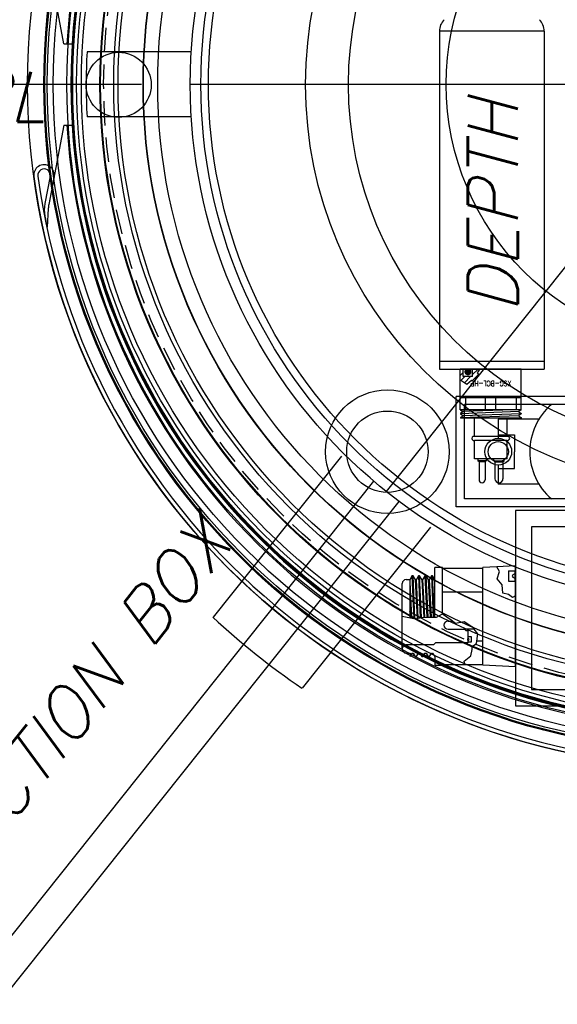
# Model space of a CAD drawing. Extents: x -135 to 10, y 84 to 175.
# Tile 3 of 53: x -118.84 to -110.57, y 133.41 to 148.54. Entities that reach past the tile are written whole.
import ezdxf
from ezdxf.enums import TextEntityAlignment as Align

# ---------------------------------------------------------------- set-up
doc = ezdxf.new("R2010")
doc.units = 0
doc.header["$LTSCALE"] = 1.5
doc.header["$MEASUREMENT"] = 0
doc.linetypes.add('HIDDEN', pattern=[0.375, 0.25, -0.125])
doc.layers.get('0').update_dxf_attribs({"linetype": 'CONTINUOUS'})
doc.layers.get('DEFPOINTS').update_dxf_attribs({"linetype": 'CONTINUOUS'})
for name, color, linetype in [('HULL', 7, 'CONTINUOUS'), ('J_BOX_FORW', 11, 'CONTINUOUS'), ('SENSOR_C', 132, 'CONTINUOUS'), ('SENSOR_DEPTH', 140, 'CONTINUOUS'), ('SENSOR_T', 204, 'CONTINUOUS'), ('SPHERE_AFT', 7, 'CONTINUOUS'), ('STATION1', 134, 'CONTINUOUS'), ('STATION10', 60, 'CONTINUOUS'), ('STATION11', 70, 'CONTINUOUS'), ('STATION12', 50, 'CONTINUOUS'), ('STATION13', 90, 'CONTINUOUS'), ('STATION14', 100, 'CONTINUOUS'), ('STATION15', 110, 'CONTINUOUS'), ('STATION2', 136, 'CONTINUOUS'), ('STATION3', 138, 'CONTINUOUS'), ('STATION4', 140, 'CONTINUOUS'), ('STATION5', 142, 'CONTINUOUS'), ('STATION6', 144, 'CONTINUOUS'), ('STATION7', 146, 'CONTINUOUS'), ('STATION8', 150, 'CONTINUOUS'), ('STATION9', 201, 'CONTINUOUS'), ('V_BAND_COMPRESSION', 6, 'CONTINUOUS'), ('V_BAND_TENSION', 5, 'CONTINUOUS')]:
    doc.layers.add(name, color=color, linetype=linetype)
doc.styles.add('78ROM', font='ROMAND', dxfattribs={"width": 0.75, "height": 0.078})
doc.styles.add('ENGR', font='Romans', dxfattribs={"oblique": 15})
doc.dimstyles.get("Standard").update_dxf_attribs({"dimtxt": 0.18, "dimasz": 0.18, "dimexe": 0.18, "dimexo": 0.0625, "dimgap": 0.09, "dimtad": 0, "dimtih": 1, "dimtoh": 1, "dimdec": 4, "dimzin": 0, "dimtxsty": 'STANDARD', "dimcen": 0.09, "dimazin": 3, "dimtfac": 1, "dimtdec": 4, "dimtofl": 0, "dimtmove": 0, "dimatfit": 3, "dimtolj": 1, "dimtzin": 0})

# ---------------------------------------------------------------- blocks, each defined once
blk = doc.blocks.new('*D8')
at = {"color": 0, "linetype": 'BYBLOCK'}
for p, q in [((-115.673, 156.896), (-123.366, 166.543)), ((-116.968, 147.548), (-132.514, 147.548))]:
    blk.add_line(p, q, dxfattribs=at)
for start, end in [(131.2371, 151.5411), (156.9683, 177.3343)]:
    blk.add_arc((-108.218, 147.548), 23.215, start, end, dxfattribs=at)
for points in [[(-123.637, 165.144), (-123.406, 164.868), (-122.693, 165.698)], [(-131.229, 148.623), (-131.589, 148.632), (-131.434, 147.548)]]:
    blk.add_solid(points, dxfattribs=at)
at = {"layer": 'DEFPOINTS', "color": 0, "linetype": 'BYBLOCK'}
for p in [(-127.4, 160.626), (-115.205, 156.309), (-116.218, 147.548), (-108.218, 147.548), (-108.218, 147.548)]:
    blk.add_point(p, dxfattribs=at)
at = {"color": 0, "linetype": 'BYBLOCK', "insert": (-129.135, 157.621), "char_height": 0.9, "attachment_point": 5, "style": 'ENGR'}
blk.add_mtext('\\A1;51°', dxfattribs=at)

msp = doc.modelspace()

# ---------------------------------------------------------------- linework, layer by layer
at = {"color": 4}
for p, q in [((-116.203, 148.048), (-117.805, 148.048)), ((-116.203, 147.048), (-117.805, 147.048)), ((-113.893, 141.836), (-115.867, 139.361)), ((-113.402, 141.449), (-119.468, 133.842)), ((-113.011, 141.138), (-119.077, 133.531)), ((-112.525, 140.745), (-114.498, 138.27))]:
    msp.add_line(p, q, dxfattribs=at)
for q in [(-116.218, 147.548), (-113.206, 141.293)]:
    msp.add_line((-108.218, 147.548), q)
for centre, radius in [((-108.218, 147.548), 9.819), ((-117.318, 147.541), 0.5)]:
    msp.add_circle(centre, radius)
at = {"layer": 'HULL'}
for radius in [10.5, 10.25]:
    msp.add_circle((-108.218, 147.548), radius, dxfattribs=at)
at = {"layer": 'J_BOX_FORW'}
for p, q in [((-105.218, 140.997), (-111.218, 140.997)), ((-111.218, 140.997), (-111.218, 137.997)), ((-105.468, 140.747), (-110.968, 140.747)), ((-110.968, 140.747), (-110.968, 138.247)), ((-112.458, 139.359), (-112.458, 140.123)), ((-112.338, 140.123), (-112.458, 140.123)), ((-112.338, 139.411), (-112.338, 140.123)), ((-111.501, 140.134), (-111.718, 140.123)), ((-111.718, 138.623), (-111.718, 140.123)), ((-111.218, 140.148), (-111.501, 140.134)), ((-111.218, 140.071), (-111.218, 140.148)), ((-112.808, 139.993), (-112.838, 139.941)), ((-112.79, 139.993), (-112.808, 139.993)), ((-112.758, 139.938), (-112.79, 139.993)), ((-112.708, 139.993), (-112.74, 139.938)), ((-112.69, 139.993), (-112.708, 139.993)), ((-112.658, 139.938), (-112.69, 139.993)), ((-112.608, 139.993), (-112.64, 139.938)), ((-112.59, 139.993), (-112.608, 139.993)), ((-112.558, 139.938), (-112.59, 139.993)), ((-112.508, 139.993), (-112.54, 139.938)), ((-112.49, 139.993), (-112.508, 139.993)), ((-112.458, 139.938), (-112.49, 139.993)), ((-112.338, 140.115), (-111.718, 140.115)), ((-111.322, 140.071), (-111.322, 139.912)), ((-111.322, 140.071), (-111.218, 140.071)), ((-112.958, 139.872), (-112.958, 139.878)), ((-112.958, 138.875), (-112.958, 139.872)), ((-112.898, 139.938), (-112.838, 139.938)), ((-112.838, 139.353), (-112.838, 139.941)), ((-112.74, 139.938), (-112.758, 139.938)), ((-112.64, 139.938), (-112.658, 139.938)), ((-112.54, 139.938), (-112.558, 139.938)), ((-111.322, 139.912), (-111.218, 139.912)), ((-111.218, 139.69), (-111.218, 139.912)), ((-112.338, 139.751), (-111.718, 139.751)), ((-111.218, 138.598), (-111.218, 139.69)), ((-112.254, 139.299), (-112.181, 139.299)), ((-112.254, 139.174), (-112.001, 139.174)), ((-111.854, 139.174), (-112.001, 139.174)), ((-112.001, 139.174), (-111.981, 139.154)), ((-111.981, 139.154), (-111.951, 139.154)), ((-111.951, 139.154), (-111.951, 139.061)), ((-112.476, 138.935), (-112.898, 138.935)), ((-112.448, 138.963), (-112.476, 138.935)), ((-111.951, 138.963), (-112.448, 138.963)), ((-111.951, 138.976), (-111.951, 138.963)), ((-111.81, 138.995), (-111.718, 138.995)), ((-112.958, 138.875), (-112.958, 138.869)), ((-112.898, 138.809), (-112.838, 138.809)), ((-112.838, 138.809), (-112.838, 138.756)), ((-112.838, 138.756), (-112.808, 138.808)), ((-112.808, 138.808), (-112.79, 138.808)), ((-112.79, 138.808), (-112.758, 138.753)), ((-112.74, 138.753), (-112.708, 138.808)), ((-112.708, 138.808), (-112.69, 138.808)), ((-112.69, 138.808), (-112.658, 138.753)), ((-112.64, 138.753), (-112.608, 138.808)), ((-112.608, 138.808), (-112.59, 138.808)), ((-112.59, 138.808), (-112.558, 138.753)), ((-112.54, 138.753), (-112.508, 138.808)), ((-112.508, 138.808), (-112.49, 138.808)), ((-112.49, 138.808), (-112.458, 138.753)), ((-112.758, 138.753), (-112.74, 138.753)), ((-112.658, 138.753), (-112.64, 138.753)), ((-112.558, 138.753), (-112.54, 138.753)), ((-112.458, 138.753), (-112.458, 138.623)), ((-112.458, 138.623), (-112.338, 138.623)), ((-112.338, 138.623), (-112.338, 138.632)), ((-112.338, 138.632), (-111.996, 138.632)), ((-111.996, 138.632), (-111.718, 138.632)), ((-111.218, 138.598), (-111.718, 138.623)), ((-110.968, 138.247), (-105.468, 138.247)), ((-111.218, 137.997), (-105.218, 137.997))]:
    msp.add_line(p, q, dxfattribs=at)
at = {"layer": 'J_BOX_FORW', "color": 5}
for p, q in [((-111.463, 140.064), (-111.501, 140.134)), ((-112.808, 139.993), (-112.781, 139.342)), ((-112.762, 139.338), (-112.79, 139.993)), ((-112.708, 139.993), (-112.681, 139.351)), ((-112.663, 139.354), (-112.69, 139.993)), ((-112.608, 139.993), (-112.579, 139.359)), ((-112.561, 139.359), (-112.59, 139.993)), ((-112.508, 139.993), (-112.48, 139.359)), ((-112.462, 139.359), (-112.49, 139.993)), ((-111.498, 139.949), (-111.463, 140.064)), ((-111.226, 140.071), (-111.226, 139.912)), ((-112.812, 139.348), (-112.838, 139.899)), ((-112.758, 139.938), (-112.73, 139.341)), ((-112.712, 139.345), (-112.74, 139.938)), ((-112.658, 139.938), (-112.626, 139.356)), ((-112.61, 139.357), (-112.64, 139.938)), ((-112.558, 139.938), (-112.529, 139.359)), ((-112.507, 139.359), (-112.54, 139.938)), ((-111.422, 139.855), (-111.498, 139.949)), ((-111.41, 139.728), (-111.422, 139.855)), ((-111.324, 139.707), (-111.41, 139.728)), ((-111.262, 139.663), (-111.324, 139.707)), ((-111.218, 139.69), (-111.262, 139.663)), ((-112.958, 139.377), (-112.753, 139.336)), ((-112.838, 139.486), (-112.83, 139.352)), ((-112.431, 139.359), (-112.34, 139.411)), ((-112.34, 139.411), (-112.206, 139.321)), ((-112.753, 139.336), (-112.666, 139.354)), ((-112.666, 139.354), (-112.571, 139.359)), ((-112.571, 139.359), (-112.431, 139.359)), ((-112.206, 139.321), (-112.14, 139.265)), ((-112.14, 139.265), (-112.007, 139.293)), ((-112.007, 139.293), (-111.951, 139.255)), ((-111.951, 139.255), (-111.885, 139.21)), ((-111.885, 139.21), (-111.884, 139.209)), ((-111.884, 139.209), (-111.854, 139.174)), ((-111.793, 139.103), (-111.854, 139.174)), ((-111.817, 138.953), (-111.793, 139.103)), ((-111.951, 139.061), (-111.899, 139.061)), ((-111.951, 139.061), (-111.951, 138.976)), ((-111.899, 138.976), (-111.951, 138.976)), ((-111.899, 139.061), (-111.899, 138.976)), ((-111.88, 138.911), (-111.817, 138.953)), ((-112.007, 138.683), (-111.901, 138.767)), ((-111.901, 138.767), (-111.884, 138.865)), ((-111.884, 138.865), (-111.88, 138.911)), ((-111.996, 138.632), (-112.007, 138.683))]:
    msp.add_line(p, q, dxfattribs=at)
at = {"layer": 'J_BOX_FORW', "color": 7}
for centre, radius, start, end in [((-111.239, 139.992), 0.0275, 90, 270), ((-111.239, 139.992), 0.0275, 270, 90), ((-111.942, 139.018), 0.0144, 90, 270), ((-111.942, 139.018), 0.0144, 270, 90)]:
    msp.add_arc(centre, radius, start, end, dxfattribs=at)
at = {"layer": 'J_BOX_FORW'}
for centre, radius, start, end in [((-112.898, 139.878), 0.06, 90, 180), ((-112.254, 139.237), 0.0625, 90, 270), ((-112.898, 138.875), 0.06, 90, 180), ((-112.898, 138.869), 0.06, 180, 270)]:
    msp.add_arc(centre, radius, start, end, dxfattribs=at)
at = {"layer": 'SENSOR_C'}
for p, q in [((-109.595, 142.753), (-112.128, 142.753)), ((-112.128, 141.053), (-112.128, 142.753)), ((-109.411, 142.628), (-112.003, 142.628)), ((-112.003, 141.178), (-112.003, 142.628)), ((-111.481, 142.403), (-111.481, 142.108)), ((-110.856, 142.403), (-111.481, 142.403)), ((-111.481, 142.161), (-111.233, 142.161)), ((-111.233, 142.161), (-111.233, 141.903)), ((-111.233, 141.645), (-111.233, 141.903)), ((-111.481, 141.698), (-111.481, 141.403)), ((-111.481, 141.645), (-111.233, 141.645)), ((-110.856, 141.403), (-111.481, 141.403)), ((-109.595, 141.053), (-112.128, 141.053)), ((-109.411, 141.178), (-112.003, 141.178))]:
    msp.add_line(p, q, dxfattribs=at)
for radius in [0.205, 0.155]:
    msp.add_circle((-111.481, 141.903), radius, dxfattribs=at)
msp.add_arc((-110.038, 141.903), 0.958, 130.853, 229.147, dxfattribs=at)
at = {"layer": 'SENSOR_DEPTH'}
for p, q in [((-112.386, 148.365), (-112.386, 143.17)), ((-110.776, 148.365), (-112.386, 148.365)), ((-110.776, 148.365), (-110.776, 143.17)), ((-112.386, 143.295), (-110.776, 143.295)), ((-112.386, 143.17), (-110.776, 143.17)), ((-111.128, 143.17), (-112.065, 143.17)), ((-112.065, 142.545), (-112.065, 143.17)), ((-112.061, 143.166), (-112.065, 143.162)), ((-112.019, 143.056), (-112.019, 143.166)), ((-111.875, 143.056), (-111.875, 143.17)), ((-111.347, 143.17), (-111.815, 143.17)), ((-111.128, 142.545), (-111.128, 143.17)), ((-111.875, 143.056), (-112.019, 143.056)), ((-111.128, 142.733), (-112.065, 142.733)), ((-111.986, 142.733), (-111.986, 142.545)), ((-111.676, 142.545), (-111.676, 142.733)), ((-111.517, 142.545), (-111.517, 142.733)), ((-111.207, 142.733), (-111.207, 142.545)), ((-111.128, 142.545), (-112.065, 142.545)), ((-112.064, 142.545), (-112.026, 142.523)), ((-111.128, 142.545), (-111.167, 142.523)), ((-112.026, 142.514), (-112.064, 142.492)), ((-112.064, 142.492), (-112.064, 142.483)), ((-112.064, 142.483), (-112.026, 142.461)), ((-112.026, 142.451), (-112.064, 142.429)), ((-112.064, 142.429), (-112.064, 142.42)), ((-111.128, 142.42), (-112.064, 142.42)), ((-112.026, 142.523), (-112.026, 142.514)), ((-112.026, 142.461), (-112.026, 142.451)), ((-111.847, 142.136), (-111.847, 142.42)), ((-111.345, 142.136), (-111.345, 142.42)), ((-111.167, 142.523), (-111.167, 142.514)), ((-111.167, 142.514), (-111.128, 142.492)), ((-111.128, 142.483), (-111.167, 142.461)), ((-111.167, 142.461), (-111.167, 142.451)), ((-111.167, 142.451), (-111.128, 142.429)), ((-111.128, 142.492), (-111.128, 142.483)), ((-111.128, 142.429), (-111.128, 142.42)), ((-111.345, 142.136), (-111.847, 142.136)), ((-111.345, 142.076), (-111.847, 142.076)), ((-111.847, 141.795), (-111.847, 142.076)), ((-111.345, 141.795), (-111.345, 142.076)), ((-111.345, 141.795), (-111.847, 141.795)), ((-111.793, 141.795), (-111.793, 141.76)), ((-111.669, 141.795), (-111.669, 141.76)), ((-111.55, 141.76), (-111.55, 141.795)), ((-111.393, 141.76), (-111.393, 141.795)), ((-111.669, 141.76), (-111.793, 141.76)), ((-111.777, 141.745), (-111.793, 141.76)), ((-111.777, 141.745), (-111.777, 141.471)), ((-111.685, 141.745), (-111.777, 141.745)), ((-111.685, 141.745), (-111.669, 141.76)), ((-111.685, 141.745), (-111.685, 141.471)), ((-111.55, 141.76), (-111.393, 141.76)), ((-111.534, 141.745), (-111.55, 141.76)), ((-111.534, 141.745), (-111.534, 141.488)), ((-111.534, 141.745), (-111.409, 141.745)), ((-111.409, 141.745), (-111.393, 141.76)), ((-111.409, 141.745), (-111.409, 141.488))]:
    msp.add_line(p, q, dxfattribs=at)
at = {"layer": 'SENSOR_DEPTH', "color": 7}
for p, q in [((-111.797, 143.165), (-111.875, 143.087)), ((-112.019, 143.12), (-112.065, 143.074)), ((-111.994, 143.056), (-112.056, 142.995)), ((-111.906, 143.056), (-112.001, 142.961)), ((-111.812, 143.061), (-111.881, 142.993))]:
    msp.add_line(p, q, dxfattribs=at)
at = {"layer": 'SENSOR_DEPTH', "color": 5}
for p, q in [((-111.259, 142.545), (-112.026, 142.519)), ((-111.167, 142.519), (-112.064, 142.487)), ((-111.167, 142.456), (-112.064, 142.425)), ((-111.128, 142.487), (-112.026, 142.456)), ((-111.128, 142.425), (-111.259, 142.42))]:
    msp.add_line(p, q, dxfattribs=at)
msp.add_lwpolyline([(-111.811, 143.17), (-111.777, 143.156), (-111.805, 143.117), (-111.785, 143.09), (-111.811, 143.066), (-111.848, 142.976), (-111.893, 142.999), (-111.964, 142.938), (-112.056, 142.995), (-112.065, 142.993)], dxfattribs=at)
at = {"layer": 'SENSOR_DEPTH', "color": 7, "const_width": 0.0533}
msp.add_lwpolyline([(-111.92, 143.131, 1), (-111.975, 143.131, 1)], format="xyb", close=True, dxfattribs=at)
at = {"layer": 'SENSOR_DEPTH'}
for centre, radius, start, end in [((-112.136, 148.365), 0.25, 135, 180), ((-111.026, 148.365), 0.25, 360, 45), ((-111.856, 142.106), 0.0312, 73.7398, 286.2602), ((-111.337, 142.106), 0.0312, 253.7398, 106.2602), ((-111.471, 141.488), 0.0625, 180, 0), ((-111.731, 141.471), 0.046, 180, 0)]:
    msp.add_arc(centre, radius, start, end, dxfattribs=at)
at = {"layer": 'SENSOR_T'}
for radius in [0.95, 0.625]:
    msp.add_circle((-113.186, 141.903), radius, dxfattribs=at)
at = {"layer": 'SPHERE_AFT'}
for radius in [8.5, 8]:
    msp.add_circle((-108.218, 147.548), radius, dxfattribs=at)
for centre, radius, start, end in [((-108.218, 147.548), 9.6, 177.0145, 182.9855), ((-108.222, 147.544), 11.2, 226.9478, 235.9094)]:
    msp.add_arc(centre, radius, start, end, dxfattribs=at)
at = {"layer": 'STATION1'}
msp.add_circle((-108.218, 147.548), 5.566, dxfattribs=at)
at = {"layer": 'STATION10'}
msp.add_circle((-108.218, 147.548), 9.83, dxfattribs=at)
at = {"layer": 'STATION11'}
msp.add_circle((-108.218, 147.548), 9.388, dxfattribs=at)
at = {"layer": 'STATION12'}
msp.add_circle((-108.218, 147.548), 8.725, dxfattribs=at)
at = {"layer": 'STATION13'}
msp.add_circle((-108.218, 147.548), 7.719, dxfattribs=at)
at = {"layer": 'STATION14'}
msp.add_circle((-108.218, 147.548), 6.226, dxfattribs=at)
at = {"layer": 'STATION15'}
msp.add_circle((-108.218, 147.548), 4.063, dxfattribs=at)
at = {"layer": 'STATION2'}
msp.add_circle((-108.218, 147.548), 7.836, dxfattribs=at)
at = {"layer": 'STATION3'}
msp.add_circle((-108.218, 147.548), 9.175, dxfattribs=at)
at = {"layer": 'STATION4'}
msp.add_circle((-108.218, 147.548), 9.896, dxfattribs=at)
at = {"layer": 'STATION5'}
msp.add_circle((-108.218, 147.548), 10.198, dxfattribs=at)
at = {"layer": 'STATION6'}
msp.add_circle((-108.218, 147.548), 10.246, dxfattribs=at)
at = {"layer": 'STATION7'}
msp.add_circle((-108.218, 147.548), 10.246, dxfattribs=at)
at = {"layer": 'STATION8'}
msp.add_circle((-108.218, 147.548), 10.234, dxfattribs=at)
msp.add_circle((-108.218, 147.548), 10.234, dxfattribs=at)
at = {"layer": 'STATION9'}
msp.add_circle((-108.218, 147.548), 10.105, dxfattribs=at)
at = {"layer": 'V_BAND_COMPRESSION'}
for radius in [9.807, 9.747, 9.673, 9.377, 9.109, 8.72]:
    msp.add_circle((-108.218, 147.548), radius, dxfattribs=at)
at = {"layer": 'V_BAND_COMPRESSION', "linetype": 'HIDDEN'}
msp.add_circle((-108.218, 147.548), 9.332, dxfattribs=at)
at = {"layer": 'V_BAND_TENSION'}
for p, q in [((-118.159, 148.173), (-118.392, 149.392)), ((-118.159, 148.173), (-118.035, 148.173)), ((-118.159, 146.923), (-118.392, 145.704)), ((-118.159, 146.923), (-118.035, 146.923)), ((-118.373, 146.136), (-118.454, 145.716)), ((-118.312, 146.125), (-118.392, 145.704)), ((-118.4, 145.639), (-118.417, 145.353))]:
    msp.add_line(p, q, dxfattribs=at)
for centre, radius, start, end in [((-108.218, 147.548), 9.917, 3.6134, 176.3866), ((-108.218, 147.548), 9.837, 3.6428, 176.3572), ((-108.218, 147.548), 9.917, 183.6134, 356.3866), ((-108.218, 147.548), 9.837, 183.6428, 356.3572), ((-118.466, 146.154), 0.158, 349.1686, 188.6428), ((-118.466, 146.154), 0.095, 349.1686, 188.8979), ((-108.218, 147.548), 10.5, 187.7574, 352.2696), ((-108.218, 147.548), 10.437, 187.7544, 352.2666), ((-117.963, 145.622), 0.5, 169.1686, 191.3185), ((-117.901, 145.61), 0.5, 169.1686, 176.6104), ((-108.28, 147.56), 10.375, 191.3185, 192.2794)]:
    msp.add_arc(centre, radius, start, end, dxfattribs=at)

# ---------------------------------------------------------------- texts
at = {"layer": 'SENSOR_DEPTH', "style": 'ENGR', "oblique": 15}
msp.add_text('DEPTH', height=0.7695, rotation=90, dxfattribs=at).set_placement((-111.179, 144.04))
at = {"layer": 'SENSOR_DEPTH', "color": 7, "style": '78ROM', "width": 0.75}
msp.add_text('XSG-BCL-HP', height=0.078, rotation=180, dxfattribs=at).set_placement((-111.596, 142.951), align=Align.MIDDLE)
at = {"layer": 'SPHERE_AFT', "color": 3, "style": 'ENGR', "oblique": 15}
msp.add_text('LBL', height=0.7695, dxfattribs=at).set_placement((-120.261, 146.971))
msp.add_text('TO JUNCTION BOX', height=0.7695, rotation=51.4286, dxfattribs=at).set_placement((-121.341, 133.202))

# ---------------------------------------------------------------- dimensions: what is measured, and where the dimension line sits
dim = msp.add_angular_dim_2l(base=(-127.4, 160.626), line1=((-108.218, 147.548), (-116.218, 147.548)), line2=((-108.218, 147.548), (-115.205, 156.309)), dimstyle='STANDARD', override={"dimscale": 6, "dimtxt": 0.15, "dimexo": 0.125, "dimdec": 0, "dimtxsty": 'ENGR', "dimtdec": 0})
dim.commit()
dim.dimension.update_dxf_attribs({"geometry": '*D8', "text_midpoint": (-129.135, 157.621), "dimtype": 162})

doc.saveas('drawing.dxf')
